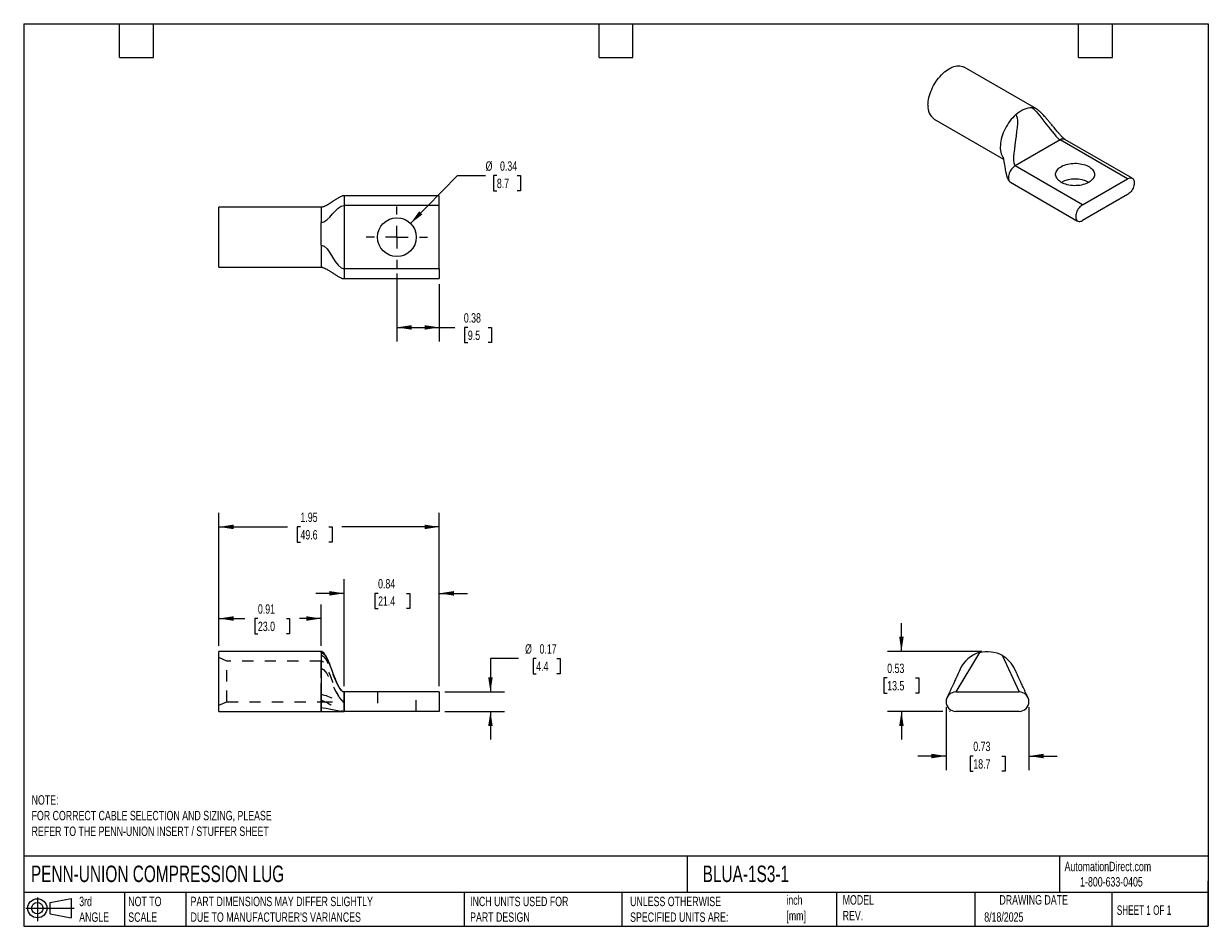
# Model space of a CAD drawing. Header units: inches. Extents: x 0.2 to 10.8, y 0.2 to 8.2.
import ezdxf

# ---------------------------------------------------------------- set-up
doc = ezdxf.new("R2010")
doc.units = ezdxf.units.IN
doc.header["$MEASUREMENT"] = 0
for name, pattern in [('SLD-Center', [0.75, 0.6, -0.05, 0.05, -0.05]), ('SLD-Dashed', [0.075, 0.05, -0.025]), ('SLD-Solid', [0])]:
    doc.linetypes.add(name, pattern=pattern)
for name, color, linetype in [('CENTER', 40, 'SLD-Center'), ('HIDDEN', 102, 'SLD-Dashed'), ('SLD-DEFPOINTS', 7, 'Continuous')]:
    doc.layers.add(name, color=color, linetype=linetype)
doc.layers.add('DIMENSIONS', color=140, linetype='SLD-Solid', lineweight=25)
doc.layers.add('TEXT', color=140, linetype='SLD-Solid', lineweight=25)
doc.styles.add('SLDTEXTSTYLE0', font='TXT', dxfattribs={"width": 0.7})
doc.styles.add('SLDTEXTSTYLE1', font='TXT', dxfattribs={"width": 0.65})
doc.dimstyles.new('SLDDIMSTYLE0', dxfattribs={"dimtxt": 0.084961, "dimasz": 0.13, "dimexe": 0, "dimexo": 0.0625, "dimgap": 0.02124, "dimtad": 0, "dimtih": 1, "dimtoh": 1, "dimrnd": 1e-09, "dimdsep": 46, "dimtxsty": 'SLDTEXTSTYLE0', "dimsah": 1, "dimcen": 0.09, "dimadec": 0, "dimazin": 2, "dimtfac": 1, "dimtmove": 0, "dimatfit": 0, "dimfxl": 0, "dimfrac": 2, "dimtolj": 1, "dimtzin": 12, "dimarcsym": 0})
doc.dimstyles.new('SLDDIMSTYLE1', dxfattribs={"dimtxt": 0.084961, "dimasz": 0.13, "dimexe": 0, "dimexo": 0.0625, "dimgap": 0.02124, "dimtad": 0, "dimtih": 1, "dimtoh": 1, "dimrnd": 1e-09, "dimdsep": 46, "dimtxsty": 'SLDTEXTSTYLE0', "dimsah": 1, "dimcen": 0.09, "dimadec": 0, "dimazin": 2, "dimtfac": 1, "dimtofl": 0, "dimtmove": 0, "dimatfit": 3, "dimfxl": 0, "dimfrac": 2, "dimtolj": 1, "dimtzin": 12, "dimarcsym": 0})
doc.dimstyles.new('SLDDIMSTYLE2', dxfattribs={"dimtxt": 0.084961, "dimasz": 0.13, "dimexe": 0, "dimexo": 0.0625, "dimgap": 0.02124, "dimtad": 0, "dimtih": 1, "dimtoh": 1, "dimrnd": 1e-09, "dimzin": 12, "dimdsep": 46, "dimtxsty": 'SLDTEXTSTYLE0', "dimsah": 1, "dimcen": 0.09, "dimadec": 0, "dimazin": 3, "dimtfac": 1, "dimtofl": 0, "dimtmove": 0, "dimatfit": 3, "dimfxl": 0, "dimfrac": 2, "dimtolj": 1, "dimtzin": 12, "dimarcsym": 0})
doc.dimstyles.new('SLDDIMSTYLE3', dxfattribs={"dimtxt": 0.084961, "dimasz": 0.13, "dimexe": 0, "dimexo": 0.0625, "dimgap": 0.02124, "dimtad": 0, "dimtih": 1, "dimtoh": 1, "dimrnd": 1e-09, "dimdsep": 46, "dimtxsty": 'SLDTEXTSTYLE0', "dimsah": 1, "dimcen": 0, "dimadec": 0, "dimazin": 2, "dimtfac": 1, "dimtofl": 0, "dimtmove": 0, "dimatfit": 3, "dimfxl": 0, "dimfrac": 2, "dimtolj": 1, "dimtzin": 12, "dimarcsym": 0})

# ---------------------------------------------------------------- blocks, each defined once
blk = doc.blocks.new('Block11')
at = {"color": 7, "linetype": 'SLD-Solid', "lineweight": 18}
for p, q in [((0, 0.113), (0.428, 0.113)), ((0.102, 0.209), (0.102, 0)), ((0.216, 0.164), (0.401, 0.198)), ((0.216, 0.063), (0.216, 0.164)), ((0.401, 0.198), (0.401, 0.029)), ((0.216, 0.063), (0.401, 0.029))]:
    blk.add_line(p, q, dxfattribs=at)
for radius in [0.0846, 0.0506]:
    blk.add_circle((0.102, 0.113), radius, dxfattribs=at)
blk = doc.blocks.new('Block12')
at = {"layer": 'SLD-DEFPOINTS'}
blk.add_blockref('Block11', (0, 0), dxfattribs=at)
blk = doc.blocks.new('_D')
at = {"layer": 'DIMENSIONS'}
for p, q in [((4.637, 2.624), (4.387, 2.624)), ((4.387, 2.624), (4.387, 2.327)), ((4.793, 2.624), (4.765, 2.624)), ((4.765, 2.624), (4.765, 2.489)), ((4.975, 2.624), (5.004, 2.624)), ((5.004, 2.624), (5.004, 2.489)), ((4.765, 2.489), (4.793, 2.489)), ((5.004, 2.489), (4.975, 2.489)), ((3.983, 2.327), (4.512, 2.327)), ((3.983, 2.155), (4.512, 2.155)), ((4.387, 2.155), (4.387, 1.905))]:
    blk.add_line(p, q, dxfattribs=at)
for points in [[(4.387, 2.327), (4.407, 2.457), (4.367, 2.457)], [(4.387, 2.155), (4.367, 2.025), (4.407, 2.025)]]:
    blk.add_solid(points, dxfattribs=at)
at = {"layer": 'DIMENSIONS', "char_height": 0.0833, "attachment_point": 1, "style": 'SLDTEXTSTYLE0'}
for s, insert in [('%%c', (4.694, 2.75)), ('0.17', (4.822, 2.75)), ('4.4', (4.793, 2.596))]:
    blk.add_mtext(s, dxfattribs=dict(at, insert=insert))
blk = doc.blocks.new('_D_1')
at = {"layer": 'DIMENSIONS'}
for p, q in [((3.09, 2.377), (3.09, 3.326)), ((3.933, 2.377), (3.933, 3.326)), ((3.09, 3.201), (2.84, 3.201)), ((3.391, 3.201), (3.362, 3.201)), ((3.362, 3.201), (3.362, 3.066)), ((3.643, 3.201), (3.672, 3.201)), ((3.672, 3.201), (3.672, 3.066)), ((3.933, 3.201), (4.183, 3.201)), ((3.362, 3.066), (3.391, 3.066)), ((3.672, 3.066), (3.643, 3.066))]:
    blk.add_line(p, q, dxfattribs=at)
for points in [[(3.09, 3.201), (2.96, 3.221), (2.96, 3.181)], [(3.933, 3.201), (4.063, 3.181), (4.063, 3.221)]]:
    blk.add_solid(points, dxfattribs=at)
at = {"layer": 'DIMENSIONS', "char_height": 0.0833, "attachment_point": 1, "style": 'SLDTEXTSTYLE0'}
for s, insert in [('0.84', (3.391, 3.328)), ('21.4', (3.391, 3.174))]:
    blk.add_mtext(s, dxfattribs=dict(at, insert=insert))
blk = doc.blocks.new('_D_2')
at = {"layer": 'DIMENSIONS'}
for p, q in [((1.98, 2.736), (1.98, 3.103)), ((2.886, 2.736), (2.886, 3.103)), ((1.98, 2.978), (2.211, 2.978)), ((2.326, 2.978), (2.298, 2.978)), ((2.298, 2.978), (2.298, 2.843)), ((2.579, 2.978), (2.607, 2.978)), ((2.607, 2.978), (2.607, 2.843)), ((2.886, 2.978), (2.694, 2.978)), ((2.298, 2.843), (2.326, 2.843)), ((2.607, 2.843), (2.579, 2.843))]:
    blk.add_line(p, q, dxfattribs=at)
for points in [[(1.98, 2.978), (2.11, 2.958), (2.11, 2.998)], [(2.886, 2.978), (2.756, 2.998), (2.756, 2.958)]]:
    blk.add_solid(points, dxfattribs=at)
at = {"layer": 'DIMENSIONS', "char_height": 0.0833, "attachment_point": 1, "style": 'SLDTEXTSTYLE0'}
for s, insert in [('0.91', (2.326, 3.104)), ('23.0', (2.326, 2.95))]:
    blk.add_mtext(s, dxfattribs=dict(at, insert=insert))
blk = doc.blocks.new('_D_3')
at = {"layer": 'DIMENSIONS'}
for p, q in [((1.98, 2.736), (1.98, 3.915)), ((3.933, 2.377), (3.933, 3.915)), ((1.98, 3.79), (2.588, 3.79)), ((2.703, 3.79), (2.674, 3.79)), ((2.674, 3.79), (2.674, 3.655)), ((2.955, 3.79), (2.984, 3.79)), ((2.984, 3.79), (2.984, 3.655)), ((3.933, 3.79), (3.07, 3.79)), ((2.674, 3.655), (2.703, 3.655)), ((2.984, 3.655), (2.955, 3.655))]:
    blk.add_line(p, q, dxfattribs=at)
for points in [[(1.98, 3.79), (2.11, 3.77), (2.11, 3.81)], [(3.933, 3.79), (3.803, 3.81), (3.803, 3.77)]]:
    blk.add_solid(points, dxfattribs=at)
at = {"layer": 'DIMENSIONS', "char_height": 0.0833, "attachment_point": 1, "style": 'SLDTEXTSTYLE0'}
for s, insert in [('1.95', (2.703, 3.917)), ('49.6', (2.703, 3.762))]:
    blk.add_mtext(s, dxfattribs=dict(at, insert=insert))
blk = doc.blocks.new('_D_4')
at = {"layer": 'DIMENSIONS'}
for p, q in [((8.426, 2.191), (8.426, 1.634)), ((9.16, 2.191), (9.16, 1.634)), ((8.426, 1.759), (8.176, 1.759)), ((8.667, 1.759), (8.638, 1.759)), ((8.638, 1.759), (8.638, 1.624)), ((8.919, 1.759), (8.948, 1.759)), ((8.948, 1.759), (8.948, 1.624)), ((9.16, 1.759), (9.41, 1.759)), ((8.638, 1.624), (8.667, 1.624)), ((8.948, 1.624), (8.919, 1.624))]:
    blk.add_line(p, q, dxfattribs=at)
for points in [[(8.426, 1.759), (8.296, 1.779), (8.296, 1.739)], [(9.16, 1.759), (9.29, 1.739), (9.29, 1.779)]]:
    blk.add_solid(points, dxfattribs=at)
at = {"layer": 'DIMENSIONS', "char_height": 0.0833, "attachment_point": 1, "style": 'SLDTEXTSTYLE0'}
for s, insert in [('0.73', (8.667, 1.886)), ('18.7', (8.667, 1.731))]:
    blk.add_mtext(s, dxfattribs=dict(at, insert=insert))
blk = doc.blocks.new('_D_5')
at = {"layer": 'DIMENSIONS'}
for p, q in [((8.03, 2.686), (8.03, 2.936)), ((8.743, 2.686), (7.905, 2.686)), ((7.904, 2.452), (7.875, 2.452)), ((7.875, 2.452), (7.875, 2.317)), ((8.156, 2.452), (8.185, 2.452)), ((8.185, 2.452), (8.185, 2.317)), ((7.875, 2.317), (7.904, 2.317)), ((8.185, 2.317), (8.156, 2.317)), ((8.396, 2.155), (7.905, 2.155)), ((8.03, 2.155), (8.03, 1.905)), ((8.462, 2.155), (8.456, 2.155))]:
    blk.add_line(p, q, dxfattribs=at)
for points in [[(8.03, 2.686), (8.05, 2.816), (8.01, 2.816)], [(8.03, 2.155), (8.01, 2.025), (8.05, 2.025)]]:
    blk.add_solid(points, dxfattribs=at)
at = {"layer": 'DIMENSIONS', "char_height": 0.0833, "attachment_point": 1, "style": 'SLDTEXTSTYLE0'}
for s, insert in [('0.53', (7.904, 2.578)), ('13.5', (7.904, 2.424))]:
    blk.add_mtext(s, dxfattribs=dict(at, insert=insert))
blk = doc.blocks.new('_D_6')
at = {"layer": 'DIMENSIONS'}
for p, q in [((3.558, 6.036), (3.558, 5.433)), ((3.933, 5.941), (3.933, 5.433)), ((3.558, 5.558), (3.933, 5.558)), ((3.933, 5.558), (4.072, 5.558)), ((4.187, 5.558), (4.158, 5.558)), ((4.158, 5.558), (4.158, 5.423)), ((4.368, 5.558), (4.397, 5.558)), ((4.397, 5.558), (4.397, 5.423)), ((4.158, 5.423), (4.187, 5.423)), ((4.397, 5.423), (4.368, 5.423))]:
    blk.add_line(p, q, dxfattribs=at)
for points in [[(3.558, 5.558), (3.688, 5.538), (3.688, 5.578)], [(3.933, 5.558), (3.803, 5.578), (3.803, 5.538)]]:
    blk.add_solid(points, dxfattribs=at)
at = {"layer": 'DIMENSIONS', "char_height": 0.0833, "attachment_point": 1, "style": 'SLDTEXTSTYLE0'}
for s, insert in [('0.38', (4.151, 5.684)), ('9.5', (4.187, 5.53))]:
    blk.add_mtext(s, dxfattribs=dict(at, insert=insert))
blk = doc.blocks.new('_D_7')
at = {"layer": 'DIMENSIONS'}
for p, q in [((3.679, 6.48), (4.094, 6.904)), ((4.094, 6.904), (4.344, 6.904)), ((4.444, 6.904), (4.415, 6.904)), ((4.415, 6.904), (4.415, 6.769)), ((4.625, 6.904), (4.654, 6.904)), ((4.654, 6.904), (4.654, 6.769)), ((4.415, 6.769), (4.444, 6.769)), ((4.654, 6.769), (4.625, 6.769))]:
    blk.add_line(p, q, dxfattribs=at)
blk.add_solid([(3.679, 6.48), (3.784, 6.559), (3.755, 6.587)], dxfattribs=at)
at = {"layer": 'DIMENSIONS', "char_height": 0.0833, "attachment_point": 1, "style": 'SLDTEXTSTYLE0'}
for s, insert in [('%%c', (4.344, 7.03)), ('0.34', (4.472, 7.03)), ('8.7', (4.444, 6.876))]:
    blk.add_mtext(s, dxfattribs=dict(at, insert=insert))
blk = doc.blocks.new('SW_CENTERMARKSYMBOL_0')
at = {"layer": 'CENTER', "color": 0}
for p, q in [((0, 0.2), (0, 0.271875)), ((-0.2, 0), (-0.271875, 0)), ((0, 0), (-0.1, 0)), ((0, 0), (0, 0.1)), ((0, 0), (0, -0.1)), ((0, 0), (0.1, 0)), ((0.2, 0), (0.271875, 0)), ((0, -0.2), (0, -0.271875))]:
    blk.add_line(p, q, dxfattribs=at)

msp = doc.modelspace()

# ---------------------------------------------------------------- linework, layer by layer
for p, q in [((9.226, 7.494), (8.586, 7.864)), ((8.32, 7.404), (8.935, 7.05)), ((9.436, 7.22), (9.039, 6.99)), ((10.033, 6.875), (9.436, 7.22)), ((10.076, 6.88), (9.479, 7.224)), ((9.635, 6.646), (9.039, 6.99)), ((8.996, 6.846), (9.592, 6.501)), ((9.635, 6.646), (10.033, 6.875)), ((3.933, 6.725), (3.09, 6.725)), ((3.09, 6.725), (3.09, 6.639)), ((3.933, 6.639), (3.933, 6.725)), ((10.033, 6.735), (9.635, 6.505)), ((2.886, 6.623), (1.98, 6.623)), ((1.98, 6.092), (1.98, 6.623)), ((2.886, 6.623), (2.886, 6.488)), ((3.09, 6.639), (3.09, 6.077)), ((3.933, 6.639), (3.09, 6.639)), ((3.933, 6.077), (3.933, 6.639)), ((2.886, 6.286), (2.886, 6.092)), ((1.98, 6.092), (2.886, 6.092)), ((3.933, 6.077), (3.09, 6.077)), ((3.09, 6.077), (3.09, 5.991)), ((3.09, 5.991), (3.933, 5.991)), ((3.933, 6.077), (3.933, 5.991)), ((2.886, 2.686), (1.98, 2.686)), ((1.98, 2.42), (1.98, 2.686)), ((2.886, 2.686), (2.886, 2.686)), ((2.886, 2.676), (2.886, 2.189)), ((1.98, 2.155), (1.98, 2.42)), ((3.09, 2.327), (3.09, 2.155)), ((3.933, 2.327), (3.09, 2.327)), ((3.933, 2.327), (3.933, 2.155)), ((8.512, 2.327), (9.074, 2.327)), ((1.98, 2.155), (2.886, 2.155)), ((2.886, 2.189), (2.886, 2.155)), ((2.886, 2.155), (2.886, 2.155)), ((3.933, 2.155), (3.09, 2.155)), ((9.074, 2.155), (8.512, 2.155))]:
    msp.add_line(p, q)
at = {"flags": 128}
for points in [[(8.265, 7.526), (8.266, 7.542), (8.267, 7.559), (8.27, 7.577), (8.274, 7.595), (8.278, 7.613), (8.284, 7.631), (8.29, 7.649), (8.298, 7.667), (8.306, 7.685), (8.315, 7.702), (8.325, 7.719), (8.336, 7.736), (8.347, 7.752), (8.359, 7.768), (8.372, 7.783), (8.384, 7.796), (8.398, 7.809), (8.411, 7.822), (8.425, 7.832), (8.439, 7.842), (8.453, 7.851), (8.467, 7.859), (8.481, 7.865), (8.495, 7.87), (8.508, 7.873), (8.522, 7.876), (8.534, 7.877), (8.547, 7.876), (8.559, 7.874), (8.57, 7.871), (8.581, 7.867), (8.586, 7.864)], [(9.043, 7.444), (9.03, 7.431), (9.016, 7.417), (9.004, 7.403), (8.991, 7.387), (8.98, 7.371), (8.969, 7.354), (8.958, 7.337), (8.949, 7.319), (8.94, 7.301), (8.932, 7.283), (8.926, 7.264), (8.92, 7.246), (8.915, 7.227), (8.911, 7.209), (8.908, 7.192), (8.907, 7.174), (8.906, 7.157), (8.906, 7.141), (8.908, 7.126), (8.911, 7.111), (8.914, 7.097), (8.919, 7.084), (8.925, 7.073), (8.931, 7.062), (8.932, 7.061)], [(9.039, 6.99), (9.03, 6.985), (9.022, 6.978), (9.014, 6.97), (9.007, 6.962), (9, 6.952), (8.994, 6.942), (8.989, 6.932), (8.985, 6.921), (8.981, 6.91), (8.979, 6.9), (8.978, 6.89), (8.978, 6.88), (8.979, 6.871), (8.981, 6.863), (8.985, 6.857), (8.989, 6.851), (8.994, 6.846), (8.996, 6.846)], [(9.447, 6.843), (9.437, 6.85), (9.427, 6.858), (9.418, 6.866), (9.411, 6.874), (9.406, 6.883), (9.401, 6.892), (9.398, 6.901), (9.397, 6.91), (9.397, 6.919), (9.399, 6.929), (9.402, 6.938), (9.407, 6.947), (9.413, 6.955), (9.42, 6.964), (9.429, 6.971), (9.439, 6.979), (9.45, 6.985), (9.462, 6.992), (9.476, 6.997), (9.489, 7.002), (9.504, 7.006), (9.519, 7.009), (9.535, 7.011), (9.551, 7.012), (9.567, 7.013), (9.583, 7.013), (9.599, 7.011), (9.615, 7.009), (9.63, 7.006), (9.645, 7.003), (9.659, 6.998), (9.672, 6.993), (9.685, 6.987), (9.696, 6.98), (9.706, 6.973), (9.715, 6.966), (9.723, 6.957), (9.73, 6.949), (9.735, 6.94), (9.738, 6.931), (9.74, 6.922), (9.741, 6.912), (9.74, 6.903), (9.737, 6.894), (9.733, 6.885), (9.728, 6.876), (9.721, 6.868), (9.713, 6.86), (9.704, 6.852), (9.693, 6.845), (9.682, 6.839), (9.669, 6.833), (9.655, 6.828), (9.641, 6.824), (9.626, 6.82), (9.611, 6.817), (9.595, 6.816), (9.579, 6.815), (9.563, 6.814), (9.547, 6.815), (9.531, 6.817), (9.515, 6.819), (9.5, 6.823), (9.486, 6.827), (9.472, 6.832), (9.459, 6.837), (9.447, 6.843)], [(10.033, 6.875), (10.041, 6.879), (10.049, 6.882), (10.057, 6.884), (10.065, 6.883), (10.071, 6.882), (10.077, 6.879), (10.083, 6.874), (10.087, 6.869), (10.09, 6.862), (10.092, 6.854), (10.094, 6.845), (10.094, 6.835), (10.092, 6.825), (10.09, 6.815), (10.087, 6.804), (10.083, 6.793), (10.077, 6.783), (10.071, 6.773), (10.065, 6.763), (10.057, 6.755), (10.049, 6.747), (10.041, 6.74), (10.033, 6.735)], [(9.635, 6.646), (9.627, 6.64), (9.619, 6.634), (9.611, 6.626), (9.604, 6.617), (9.597, 6.608), (9.591, 6.598), (9.586, 6.587), (9.581, 6.577), (9.578, 6.566), (9.576, 6.555), (9.575, 6.545), (9.575, 6.536), (9.576, 6.527), (9.578, 6.519), (9.581, 6.512), (9.586, 6.506), (9.591, 6.502), (9.597, 6.499), (9.604, 6.497), (9.611, 6.497), (9.619, 6.499), (9.627, 6.501), (9.635, 6.505)]]:
    msp.add_lwpolyline(points, dxfattribs=at)
msp.add_circle((3.558, 6.358), 0.172)
for centre, radius, start, end in [((8.4, 7.513), 0.135, 174.718, 233.9698), ((9.18, 7.413), 0.094, 60.3241, 86.3728), ((9.462, 7.185), 0.0431, 65.6227, 125.6878), ((9.569, 6.611), 0.262, 62.4036, 117.5964), ((8.793, 2.42), 0.266, 105.6037, 155.9282), ((8.793, 2.42), 0.265, 23.8421, 60.6037), ((8.512, 2.241), 0.0859, 90, 270), ((9.074, 2.241), 0.0859, 270, 90)]:
    msp.add_arc(centre, radius, start, end)
for points, knots in [([(9.043, 7.444), (9.067, 7.465), (9.092, 7.482), (9.141, 7.503), (9.164, 7.508), (9.186, 7.507)], [0, 0, 0, 0, 0.5, 0.5, 1, 1, 1, 1]), ([(9.479, 7.224), (9.478, 7.225), (9.477, 7.226), (9.472, 7.229), (9.468, 7.233), (9.462, 7.239), (9.454, 7.246), (9.446, 7.256), (9.437, 7.265), (9.428, 7.275), (9.419, 7.286), (9.408, 7.299), (9.396, 7.313), (9.383, 7.329), (9.37, 7.344), (9.355, 7.363), (9.338, 7.383), (9.32, 7.404), (9.304, 7.423), (9.291, 7.436), (9.283, 7.446), (9.278, 7.451), (9.272, 7.457), (9.264, 7.465), (9.254, 7.474), (9.242, 7.484), (9.232, 7.491), (9.226, 7.494)], [0, 0, 0, 0, 0.017906, 0.033374, 0.04824, 0.06337, 0.094637, 0.124184, 0.159503, 0.191405, 0.229489, 0.274065, 0.325214, 0.381183, 0.437609, 0.493532, 0.574584, 0.650908, 0.719883, 0.776643, 0.798335, 0.817917, 0.836598, 0.865264, 0.904862, 0.95159, 1, 1, 1, 1]), ([(8.931, 7.067), (8.931, 7.067), (8.93, 7.067), (8.931, 7.066), (8.932, 7.061), (8.934, 7.055), (8.935, 7.047), (8.937, 7.037), (8.939, 7.025), (8.942, 7.009), (8.945, 6.988), (8.949, 6.966), (8.952, 6.946), (8.956, 6.93), (8.959, 6.916), (8.962, 6.904), (8.965, 6.893), (8.968, 6.884), (8.972, 6.875), (8.976, 6.867), (8.981, 6.859), (8.987, 6.851), (8.993, 6.847), (8.996, 6.846)], [0, 0, 0, 0, 0.010374, 0.046652, 0.083624, 0.120425, 0.158016, 0.201568, 0.24538, 0.317453, 0.402046, 0.491951, 0.577372, 0.631678, 0.683364, 0.74131, 0.773765, 0.807455, 0.845972, 0.879697, 0.916498, 0.956165, 1, 1, 1, 1]), ([(3.09, 6.725), (3.088, 6.725), (3.085, 6.725), (3.079, 6.724), (3.068, 6.721), (3.057, 6.716), (3.046, 6.71), (3.036, 6.704), (3.026, 6.698), (3.017, 6.692), (3.007, 6.686), (2.995, 6.678), (2.98, 6.668), (2.963, 6.656), (2.948, 6.647), (2.937, 6.641), (2.929, 6.637), (2.921, 6.633), (2.913, 6.629), (2.905, 6.627), (2.897, 6.625), (2.891, 6.623), (2.888, 6.623), (2.886, 6.623)], [0, 0, 0, 0, 0.015983, 0.032209, 0.066042, 0.134236, 0.190348, 0.24192, 0.29399, 0.345173, 0.396189, 0.455243, 0.547007, 0.648869, 0.742686, 0.784554, 0.822947, 0.861754, 0.895769, 0.931749, 0.967035, 0.983799, 1, 1, 1, 1]), ([(2.886, 6.286), (2.886, 6.32), (2.886, 6.355), (2.886, 6.424), (2.886, 6.458), (2.886, 6.488)], [0, 0, 0, 0, 0.5, 0.5, 1, 1, 1, 1]), ([(2.886, 6.092), (2.889, 6.092), (2.895, 6.092), (2.903, 6.089), (2.912, 6.086), (2.923, 6.081), (2.936, 6.074), (2.951, 6.066), (2.963, 6.058), (2.974, 6.051), (2.984, 6.044), (2.995, 6.037), (3.007, 6.029), (3.02, 6.021), (3.032, 6.013), (3.044, 6.006), (3.055, 6), (3.065, 5.996), (3.073, 5.993), (3.081, 5.991), (3.087, 5.991), (3.09, 5.991)], [0, 0, 0, 0, 0.0285123, 0.0613352, 0.0981237, 0.137701, 0.2201125, 0.2998239, 0.3708008, 0.4295393, 0.4833089, 0.5371238, 0.6080895, 0.677007, 0.743048, 0.8020443, 0.870796, 0.9060248, 0.9399378, 0.97128, 1, 1, 1, 1]), ([(3.09, 2.327), (3.088, 2.327), (3.084, 2.327), (3.079, 2.329), (3.073, 2.333), (3.068, 2.337), (3.065, 2.341), (3.062, 2.344), (3.059, 2.348), (3.055, 2.353), (3.051, 2.36), (3.046, 2.368), (3.04, 2.38), (3.033, 2.393), (3.027, 2.407), (3.021, 2.419), (3.016, 2.433), (3.009, 2.449), (3.003, 2.465), (2.997, 2.482), (2.991, 2.497), (2.987, 2.509), (2.983, 2.52), (2.978, 2.532), (2.973, 2.547), (2.967, 2.564), (2.959, 2.582), (2.952, 2.601), (2.944, 2.619), (2.935, 2.636), (2.928, 2.65), (2.92, 2.661), (2.915, 2.668), (2.91, 2.674), (2.904, 2.679), (2.898, 2.683), (2.892, 2.685), (2.888, 2.686), (2.886, 2.686)], [0, 0, 0, 0, 0.038577, 0.070374, 0.09573, 0.115814, 0.12461, 0.133067, 0.141612, 0.150634, 0.171935, 0.193747, 0.214662, 0.258675, 0.289894, 0.314562, 0.35389, 0.398207, 0.445566, 0.490607, 0.532604, 0.557334, 0.581351, 0.606241, 0.633184, 0.673265, 0.716648, 0.760109, 0.802844, 0.843985, 0.882001, 0.907474, 0.930285, 0.941673, 0.957969, 0.977925, 0.9887, 1, 1, 1, 1]), ([(2.886, 2.676), (2.886, 2.679), (2.886, 2.684), (2.886, 2.685), (2.886, 2.686)], [0, 0, 0, 0, 0.52626, 1, 1, 1, 1]), ([(8.722, 2.676), (8.755, 2.685), (8.79, 2.688), (8.859, 2.68), (8.893, 2.669), (8.923, 2.652)], [0, 0, 0, 0, 0.5, 0.5, 1, 1, 1, 1]), ([(8.551, 2.529), (8.551, 2.529), (8.551, 2.529), (8.55, 2.528), (8.549, 2.525), (8.546, 2.52), (8.543, 2.512), (8.539, 2.503), (8.534, 2.493), (8.53, 2.485), (8.527, 2.478), (8.524, 2.47), (8.52, 2.463), (8.517, 2.454), (8.511, 2.443), (8.505, 2.428), (8.497, 2.412), (8.491, 2.399), (8.486, 2.388), (8.482, 2.379), (8.477, 2.368), (8.471, 2.357), (8.466, 2.344), (8.46, 2.333), (8.456, 2.324), (8.452, 2.315), (8.449, 2.309), (8.446, 2.303), (8.444, 2.298), (8.442, 2.293), (8.439, 2.288), (8.437, 2.284), (8.436, 2.281), (8.435, 2.28), (8.436, 2.281), (8.436, 2.281)], [0, 0, 0, 0, 0.005168, 0.0173, 0.042308, 0.068628, 0.095452, 0.145175, 0.185128, 0.211663, 0.236415, 0.263029, 0.291523, 0.321894, 0.353024, 0.416506, 0.476371, 0.527894, 0.557888, 0.591215, 0.62857, 0.671298, 0.718668, 0.761529, 0.795527, 0.824122, 0.854611, 0.870431, 0.889658, 0.915628, 0.938157, 0.96198, 0.986228, 0.998717, 1, 1, 1, 1]), ([(9.138, 2.307), (9.138, 2.307), (9.138, 2.307), (9.138, 2.307), (9.138, 2.307), (9.137, 2.308), (9.136, 2.31), (9.134, 2.315), (9.13, 2.323), (9.125, 2.334), (9.12, 2.346), (9.114, 2.357), (9.108, 2.371), (9.1, 2.388), (9.092, 2.405), (9.086, 2.418), (9.08, 2.431), (9.074, 2.443), (9.07, 2.454), (9.066, 2.462), (9.064, 2.467), (9.061, 2.472), (9.059, 2.477), (9.055, 2.486), (9.049, 2.498), (9.044, 2.509), (9.04, 2.518), (9.038, 2.524), (9.036, 2.527), (9.036, 2.528), (9.036, 2.528), (9.036, 2.528)], [0, 0, 0, 0, 0.000118, 0.000485, 0.000987, 0.00452, 0.014724, 0.03119, 0.0685, 0.118333, 0.16842, 0.217211, 0.264052, 0.34845, 0.421091, 0.476452, 0.523148, 0.576599, 0.636746, 0.659145, 0.680237, 0.700045, 0.720893, 0.753749, 0.810832, 0.879172, 0.91443, 0.948433, 0.98016, 0.995394, 1, 1, 1, 1]), ([(9.15, 2.282), (9.15, 2.282), (9.15, 2.281), (9.149, 2.283), (9.147, 2.287), (9.144, 2.293), (9.142, 2.299), (9.14, 2.304), (9.138, 2.306), (9.138, 2.307), (9.138, 2.307), (9.138, 2.307), (9.138, 2.307), (9.138, 2.307)], [0, 0, 0, 0, 0.045619, 0.159239, 0.383401, 0.596568, 0.778654, 0.912417, 0.986547, 0.995025, 0.997746, 0.999491, 1, 1, 1, 1]), ([(2.886, 2.155), (2.888, 2.155), (2.892, 2.155), (2.9, 2.155), (2.911, 2.155), (2.923, 2.155), (2.938, 2.155), (2.953, 2.155), (2.969, 2.155), (2.984, 2.155), (3.001, 2.155), (3.02, 2.155), (3.038, 2.155), (3.054, 2.155), (3.067, 2.155), (3.078, 2.155), (3.086, 2.155), (3.09, 2.155)], [0, 0, 0, 0, 0.019748, 0.053243, 0.091173, 0.146525, 0.204529, 0.281683, 0.355004, 0.423614, 0.513171, 0.620105, 0.739555, 0.812096, 0.882604, 0.946973, 1, 1, 1, 1])]:
    msp.add_open_spline(points, degree=3, knots=knots)
for points in [[(9.186, 7.507), (9.234, 7.478), (9.388, 7.248), (9.436, 7.22)], [(9.043, 7.444), (9.097, 7.413), (8.985, 7.021), (9.039, 6.99)], [(2.886, 6.488), (2.955, 6.488), (3.021, 6.639), (3.09, 6.639)], [(2.886, 6.286), (2.962, 6.286), (3.014, 6.077), (3.09, 6.077)], [(2.886, 2.676), (2.962, 2.676), (3.014, 2.327), (3.09, 2.327)], [(8.722, 2.676), (8.722, 2.676), (8.512, 2.327), (8.512, 2.327)], [(8.923, 2.652), (8.923, 2.652), (9.074, 2.327), (9.074, 2.327)], [(2.886, 2.189), (2.929, 2.189), (3.047, 2.155), (3.09, 2.155)]]:
    msp.add_open_spline(points, degree=3)
at = {"layer": 'HIDDEN'}
for p, q in [((2.05, 2.599), (1.98, 2.632)), ((2.886, 2.252), (2.886, 2.652)), ((2.05, 2.42), (2.05, 2.599)), ((2.886, 2.599), (2.05, 2.599)), ((2.886, 2.305), (2.886, 2.535)), ((2.886, 2.535), (2.886, 2.305)), ((2.05, 2.241), (2.05, 2.42)), ((3.09, 2.245), (3.09, 2.327)), ((3.386, 2.327), (3.386, 2.155)), ((3.73, 2.155), (3.73, 2.327)), ((1.98, 2.209), (2.05, 2.241)), ((2.05, 2.241), (2.886, 2.241)), ((2.886, 2.305), (2.886, 2.241)), ((2.886, 2.155), (2.886, 2.252)), ((3.09, 2.243), (3.09, 2.238)), ((3.09, 2.155), (3.09, 2.237))]:
    msp.add_line(p, q, dxfattribs=at)
for points, knots in [([(2.886, 2.686), (2.886, 2.686), (2.886, 2.683), (2.886, 2.671), (2.886, 2.663), (2.886, 2.652)], [0, 0, 0, 0, 0.5, 0.5, 1, 1, 1, 1]), ([(2.886, 2.652), (2.889, 2.651), (2.895, 2.65), (2.904, 2.645), (2.912, 2.637), (2.921, 2.627), (2.929, 2.615), (2.939, 2.598), (2.95, 2.575), (2.963, 2.548), (2.975, 2.519), (2.988, 2.489), (3, 2.459), (3.013, 2.43), (3.025, 2.403), (3.036, 2.381), (3.046, 2.363), (3.055, 2.351), (3.063, 2.341), (3.071, 2.334), (3.076, 2.331), (3.078, 2.33)], [0, 0, 0, 0, 0.021289, 0.045644, 0.074632, 0.108699, 0.147722, 0.191309, 0.264057, 0.343781, 0.428223, 0.515039, 0.601855, 0.686296, 0.766021, 0.838769, 0.882356, 0.921379, 0.955445, 0.984434, 1, 1, 1, 1]), ([(2.886, 2.535), (2.886, 2.545), (2.886, 2.564), (2.886, 2.59), (2.886, 2.605), (2.886, 2.59), (2.886, 2.564), (2.886, 2.545), (2.886, 2.535)], [0, 0, 0, 0, 0.125, 0.25, 0.5, 0.75, 0.875, 1, 1, 1, 1]), ([(3.09, 2.243), (3.087, 2.244), (3.082, 2.244), (3.073, 2.249), (3.063, 2.259), (3.053, 2.273), (3.045, 2.286), (3.038, 2.299), (3.032, 2.313), (3.023, 2.331), (3.014, 2.354), (3.002, 2.383), (2.99, 2.415), (2.978, 2.448), (2.965, 2.481), (2.952, 2.511), (2.941, 2.536), (2.931, 2.556), (2.922, 2.57), (2.914, 2.582), (2.907, 2.59), (2.9, 2.595), (2.893, 2.599), (2.888, 2.599), (2.886, 2.599)], [0, 0, 0, 0, 0.018811, 0.037201, 0.07195, 0.116884, 0.155466, 0.186189, 0.221024, 0.262145, 0.326001, 0.401284, 0.48552, 0.569181, 0.651769, 0.73091, 0.804171, 0.848557, 0.888591, 0.923623, 0.946452, 0.966423, 0.983958, 1, 1, 1, 1]), ([(2.886, 2.241), (2.89, 2.241), (2.899, 2.241), (2.913, 2.241), (2.931, 2.241), (2.95, 2.24), (2.97, 2.24), (2.991, 2.24), (3.011, 2.239), (3.031, 2.239), (3.05, 2.239), (3.066, 2.238), (3.079, 2.238), (3.086, 2.238), (3.09, 2.238)], [0, 0, 0, 0, 0.0558233, 0.1297573, 0.2168417, 0.3125642, 0.4128413, 0.5139988, 0.6127535, 0.7151441, 0.8077296, 0.8876167, 0.952373, 1, 1, 1, 1])]:
    msp.add_open_spline(points, degree=3, knots=knots, dxfattribs=at)
for points in [[(2.886, 2.535), (2.95, 2.535), (3.026, 2.243), (3.09, 2.243)], [(2.886, 2.305), (2.929, 2.305), (3.046, 2.238), (3.09, 2.238)], [(2.886, 2.252), (2.926, 2.252), (3.05, 2.155), (3.09, 2.155)]]:
    msp.add_open_spline(points, degree=3, dxfattribs=at)
at = {"layer": 'TEXT'}
for p, q in [((0.25, 8.25), (10.75, 8.25)), ((0.25, 8.25), (0.25, 0.25)), ((1.1, 7.95), (1.1, 8.25)), ((1.4, 7.95), (1.4, 8.25)), ((5.35, 7.95), (5.35, 8.25)), ((5.65, 7.95), (5.65, 8.25)), ((9.6, 7.95), (9.6, 8.25)), ((9.9, 7.95), (9.9, 8.25)), ((10.75, 8.25), (10.75, 0.25)), ((1.1, 7.95), (1.4, 7.95)), ((5.35, 7.95), (5.65, 7.95)), ((9.6, 7.95), (9.9, 7.95)), ((10.75, 0.871), (0.25, 0.871)), ((6.132, 0.871), (6.132, 0.55)), ((9.432, 0.871), (9.432, 0.55)), ((10.75, 0.25), (10.75, 0.65)), ((10.75, 0.55), (0.25, 0.55)), ((1.143, 0.55), (1.143, 0.25)), ((1.687, 0.55), (1.687, 0.25)), ((4.153, 0.55), (4.153, 0.25)), ((5.551, 0.55), (5.551, 0.25)), ((7.453, 0.55), (7.453, 0.25)), ((8.68, 0.55), (8.68, 0.25)), ((9.896, 0.55), (9.896, 0.25)), ((0.25, 0.25), (10.75, 0.25))]:
    msp.add_line(p, q, dxfattribs=at)

# ---------------------------------------------------------------- block references
at = {"layer": 'CENTER'}
msp.add_blockref('SW_CENTERMARKSYMBOL_0', (3.558, 6.358), dxfattribs=at)
at = {"layer": 'SLD-DEFPOINTS'}
msp.add_blockref('Block12', (0.269, 0.297), dxfattribs=at)

# ---------------------------------------------------------------- texts
at = {"layer": 'TEXT'}
for s, insert, char_height, attachment_point, style in [('NOTE:^JFOR CORRECT CABLE SELECTION AND SIZING, PLEASE ^JREFER TO THE PENN-UNION INSERT / STUFFER SHEET', (0.32, 1.412), 0.083333, 1, 'SLDTEXTSTYLE0'), ('PENN-UNION COMPRESSION LUG', (0.314, 0.788), 0.14583, 1, 'SLDTEXTSTYLE0'), ('BLUA-1S3-1', (6.268, 0.788), 0.1458, 1, 'SLDTEXTSTYLE0'), ('AutomationDirect.com', (9.476, 0.822), 0.08333, 1, 'SLDTEXTSTYLE0'), ('1-800-633-0405', (9.614, 0.686), 0.08333, 1, 'SLDTEXTSTYLE0'), ('inch^J[mm]', (7.01, 0.524), 0.0833, 1, 'SLDTEXTSTYLE0'), ('MODEL ^JREV.', (7.509, 0.526), 0.08333, 1, 'SLDTEXTSTYLE0'), ('DRAWING DATE', (9.202, 0.526), 0.08333, 2, 'SLDTEXTSTYLE0'), ('3rd^JANGLE', (0.742, 0.512), 0.0833, 1, 'SLDTEXTSTYLE0'), ('NOT TO^JSCALE', (1.177, 0.512), 0.08333, 1, 'SLDTEXTSTYLE0'), ("PART DIMENSIONS MAY DIFFER SLIGHTLY ^JDUE TO MANUFACTURER'S VARIANCES", (1.729, 0.512), 0.08333, 1, 'SLDTEXTSTYLE0'), ('INCH UNITS USED FOR ^JPART DESIGN', (4.207, 0.512), 0.08333, 1, 'SLDTEXTSTYLE0'), ('UNLESS OTHERWISE ^JSPECIFIED UNITS ARE:', (5.625, 0.512), 0.08333, 1, 'SLDTEXTSTYLE0'), ('SHEET 1 OF 1', (9.939, 0.435), 0.08333, 1, 'SLDTEXTSTYLE1'), ('8/18/2025', (8.764, 0.374), 0.0833, 1, 'SLDTEXTSTYLE0')]:
    msp.add_mtext(s, dxfattribs=dict(at, insert=insert, char_height=char_height, attachment_point=attachment_point, style=style))

# ---------------------------------------------------------------- dimensions: what is measured, and where the dimension line sits
at = {"layer": 'DIMENSIONS'}
dim = msp.add_diameter_dim_2p(p1=(3.438, 6.235), p2=(3.679, 6.48), dimstyle='SLDDIMSTYLE3', dxfattribs=at)
dim.commit()
dim.dimension.update_dxf_attribs({"geometry": '_D_7', "text_midpoint": (4.535, 6.904), "dimtype": 163})
for base, p1, p2, dimstyle, picture, middle in [((3.933266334, 5.557715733), (3.558266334, 6.085920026), (3.933266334, 5.990607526), 'SLDDIMSTYLE1', '_D_6', (4.277571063, 5.557715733)), ((3.933, 3.79), (1.98, 2.686), (3.933, 2.327), 'SLDDIMSTYLE2', '_D_3', (2.829, 3.79)), ((3.09, 3.201), (3.933, 2.327), (3.09, 2.327), 'SLDDIMSTYLE0', '_D_1', (3.517, 3.201)), ((1.98, 2.978), (2.886, 2.686), (1.98, 2.686), 'SLDDIMSTYLE1', '_D_2', (2.452, 2.978))]:
    dim = msp.add_linear_dim(base=base, p1=p1, p2=p2, dimstyle=dimstyle, dxfattribs=at)
    dim.commit()
    dim.dimension.update_dxf_attribs({"geometry": picture, "text_midpoint": middle, "dimtype": 160})
for base, p1, p2, angle, picture, middle in [((8.03, 2.686), (8.512, 2.155), (8.793, 2.686), 90, '_D_5', (8.03, 2.452)), ((9.16, 1.759), (8.426, 2.241), (9.16, 2.241), 0, '_D_4', (8.793, 1.759))]:
    dim = msp.add_linear_dim(base=base, p1=p1, p2=p2, angle=angle, dimstyle='SLDDIMSTYLE0', dxfattribs=at)
    dim.commit()
    dim.dimension.update_dxf_attribs({"geometry": picture, "text_midpoint": middle, "dimtype": 160})
dim = msp.add_linear_dim(base=(4.387, 2.155), p1=(3.933, 2.327), p2=(3.933, 2.155), angle=90, text='%%c<>', dimstyle='SLDDIMSTYLE0', dxfattribs=at)
dim.commit()
dim.dimension.update_dxf_attribs({"geometry": '_D', "text_midpoint": (4.387, 2.624), "dimtype": 160})

doc.saveas('drawing.dxf')
